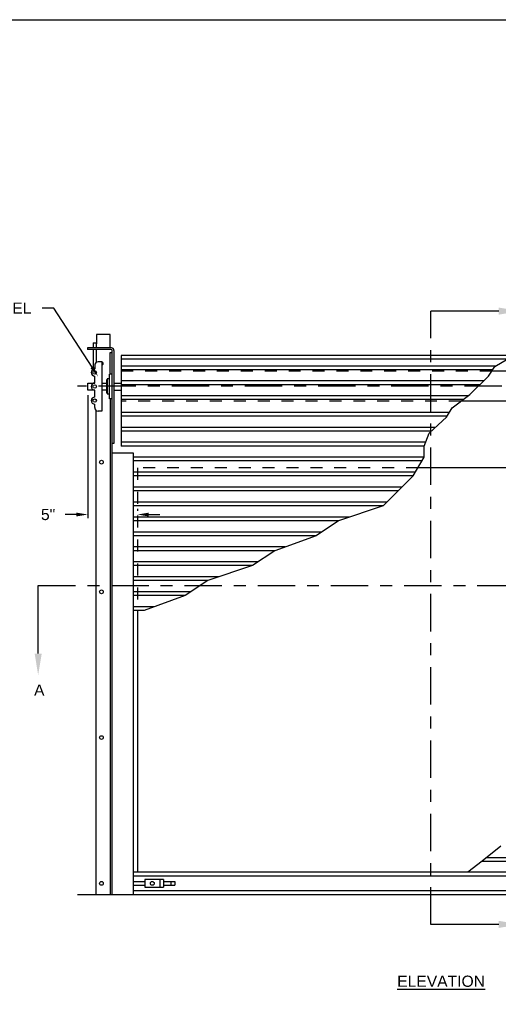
# Model space of a CAD drawing. Header units: inches. Extents: x 169.6 to 213.7, y 214.8 to 267.4.
# Tile 34 of 43: x 200.9 to 204.9, y 239 to 247.2. Entities that reach past the tile are written whole.
import ezdxf
from ezdxf import colors
from ezdxf.entities.mleader import LeaderData, LeaderLine
from ezdxf.math import Vec2, Vec3

# ---------------------------------------------------------------- set-up
doc = ezdxf.new("R2010")
doc.units = ezdxf.units.IN
doc.header["$LTSCALE"] = 0.25
doc.header["$MEASUREMENT"] = 0
for name, pattern in [('CENTER', [2, 1.25, -0.25, 0.25, -0.25]), ('HIDDEN', [0.375, 0.25, -0.125]), ('HIDDEN2', [0.1875, 0.125, -0.0625])]:
    doc.linetypes.add(name, pattern=pattern)
for name, color, linetype in [('ANNOTATIONS', 1, 'Continuous'), ('CHAIN HOIST RH', 7, 'Continuous'), ('SECTION CUTS', 6, 'CENTER')]:
    doc.layers.add(name, color=color, linetype=linetype)
doc.styles.add('ARIAL', font='arial.ttf', dxfattribs={"height": 0.09375})
doc.styles.get("Standard").update_dxf_attribs({"font": 'romans.shx'})
doc.dimstyles.new('STANDARD$0', dxfattribs={"dimtxt": 0.09375, "dimasz": 0.09375, "dimexe": 0.03125, "dimexo": 0.046875, "dimgap": 0.09, "dimtad": 0, "dimtih": 1, "dimtoh": 1, "dimdec": 4, "dimzin": 0, "dimdsep": 46, "dimtxsty": 'ARIAL', "dimcen": 0.09, "dimadec": 0, "dimazin": 0, "dimtfac": 1, "dimtdec": 4, "dimtofl": 0, "dimtmove": 0, "dimatfit": 1, "dimfxl": 1, "dimtolj": 1, "dimtzin": 0, "dimarcsym": 0})

# ---------------------------------------------------------------- blocks, each defined once
blk = doc.blocks.new('*D30')
at = {"layer": 'ANNOTATIONS', "color": 0, "lineweight": -2, "transparency": 16777216}
for p, q in [((201.4322, 244.0421), (201.4322, 243.0136)), ((201.8479, 243.0917), (201.8479, 243.0761)), ((201.3385, 243.0449), (201.2447, 243.0449)), ((201.9417, 243.0449), (202.0354, 243.0449))]:
    blk.add_line(p, q, dxfattribs=at)
at = {"layer": 'ANNOTATIONS', "color": 0, "transparency": 16777216}
for points in [[(201.3385, 243.0605), (201.3385, 243.0292), (201.4322, 243.0449)], [(201.9417, 243.0605), (201.9417, 243.0292), (201.8479, 243.0449)]]:
    blk.add_solid(points, dxfattribs=at)
at = {"layer": 'defpoints', "color": 0, "transparency": 16777216}
for p in [(201.4322, 244.089), (201.4322, 243.0449), (201.8479, 243.0449)]:
    blk.add_point(p, dxfattribs=at)
at = {"layer": 'ANNOTATIONS', "color": 0, "transparency": 16777216, "insert": (201.1009, 243.0449), "char_height": 0.09375, "attachment_point": 5, "style": 'ARIAL'}
blk.add_mtext('\\A1;5"', dxfattribs=at)

msp = doc.modelspace()

# ---------------------------------------------------------------- linework, layer by layer
at = {"layer": 'CHAIN HOIST RH'}
for p, q in [((201.62122, 244.5511), (201.50663, 244.5511)), ((201.50663, 244.5511), (201.50663, 244.47096)), ((201.63097, 244.43953), (201.43081, 244.43953)), ((201.43081, 244.43953), (201.43081, 244.42448)), ((201.62897, 244.42448), (201.43081, 244.42448)), ((201.65197, 244.41622), (201.65197, 243.63832)), ((201.62072, 244.40009), (201.63638, 244.40009)), ((204.99519, 244.37459), (201.71257, 244.37459)), ((201.71257, 244.37459), (201.71257, 243.61749)), ((204.94307, 244.34334), (201.71257, 244.34334)), ((204.84831, 244.28652), (201.71257, 244.28652)), ((204.82265, 244.25527), (201.71257, 244.25527)), ((201.59554, 244.17219), (201.58956, 244.17219)), ((201.58956, 244.17219), (201.58956, 244.06347)), ((201.61348, 244.17936), (201.59554, 244.17936)), ((201.59554, 244.17936), (201.59554, 244.0551)), ((201.61348, 244.0109), (201.61348, 244.21923)), ((201.63634, 244.21923), (201.61348, 244.21923)), ((204.74551, 244.16152), (201.71257, 244.16152)), ((201.65197, 244.14411), (201.71257, 244.14411)), ((201.65197, 244.08557), (201.71257, 244.08557)), ((204.71355, 244.13027), (201.71257, 244.13027)), ((201.58956, 244.06347), (201.59554, 244.06347)), ((201.59554, 244.0551), (201.61348, 244.0551)), ((201.63634, 244.0109), (201.61348, 244.0109)), ((204.6141, 244.03652), (201.71257, 244.03652)), ((204.5724, 244.00527), (201.71257, 244.00527)), ((201.50409, 239.86749), (201.50373, 243.91468)), ((204.45829, 243.89874), (201.71257, 243.89874)), ((204.43953, 243.86749), (201.71257, 243.86749)), ((204.3427, 243.77374), (201.71257, 243.77374)), ((204.30902, 243.74249), (201.71257, 243.74249)), ((201.65197, 243.63832), (201.63634, 243.63832)), ((204.26131, 243.64874), (201.71257, 243.64874)), ((204.24922, 243.61749), (201.71257, 243.61749)), ((204.24922, 243.52374), (201.81669, 243.52374)), ((204.23047, 243.49249), (201.81669, 243.49249)), ((204.17422, 243.39874), (201.81669, 243.39874)), ((204.15547, 243.36749), (201.81669, 243.36749)), ((204.06172, 243.27374), (201.81669, 243.27374)), ((204.03047, 243.24249), (201.81669, 243.24249)), ((203.93672, 243.14874), (201.81669, 243.14874)), ((203.90547, 243.11749), (201.81669, 243.11749)), ((203.90547, 243.11749), (203.53047, 242.99249)), ((203.62422, 243.02374), (201.81669, 243.02374)), ((203.53047, 242.99249), (201.81669, 242.99249)), ((203.53047, 242.99249), (203.34297, 242.86749)), ((203.38985, 242.89874), (201.81669, 242.89874)), ((203.34297, 242.86749), (201.81669, 242.86749)), ((203.34297, 242.86749), (202.99922, 242.74249)), ((203.08516, 242.77374), (201.81669, 242.77374)), ((202.99922, 242.74249), (201.81669, 242.74249)), ((202.99922, 242.74249), (202.81172, 242.61749)), ((202.8586, 242.64874), (201.81669, 242.64874)), ((202.81172, 242.61749), (201.81669, 242.61749)), ((202.53047, 242.52374), (201.81669, 242.52374)), ((202.43672, 242.49249), (201.81669, 242.49249)), ((202.2961, 242.39874), (201.81669, 242.39874)), ((202.24922, 242.36749), (201.81669, 242.36749)), ((201.99141, 242.27374), (201.81669, 242.27374)), ((201.90547, 242.24249), (201.81669, 242.24249)), ((204.73273, 240.14756), (206.87919, 240.14756)), ((204.77179, 240.17881), (206.87919, 240.17881)), ((206.87919, 240.05381), (201.81669, 240.05381)), ((206.87919, 240.02256), (201.81669, 240.02256)), ((201.81669, 239.97686), (201.91044, 239.97686)), ((201.91044, 239.99249), (201.91044, 239.92999)), ((202.06669, 239.99249), (201.91044, 239.99249)), ((202.03544, 239.99249), (202.03544, 239.92999)), ((202.06669, 239.99249), (202.06669, 239.92999)), ((202.06669, 239.97686), (202.16044, 239.97686)), ((202.12919, 239.97686), (202.12919, 239.94561)), ((202.16044, 239.97686), (202.16044, 239.94561)), ((201.81669, 239.94561), (201.91044, 239.94561)), ((206.87919, 239.89874), (201.81669, 239.89874)), ((201.91044, 239.92999), (202.06669, 239.92999)), ((202.06669, 239.94561), (202.16044, 239.94561)), ((201.34794, 239.86749), (207.34794, 239.86749))]:
    msp.add_line(p, q, dxfattribs=at)
at = {"layer": 'CHAIN HOIST RH', "linetype": 'Continuous'}
for p, q in [((201.62122, 244.43953), (201.62122, 244.5511)), ((201.47728, 244.47988), (201.47728, 244.43953)), ((201.47728, 244.47988), (201.50663, 244.47988)), ((201.47728, 244.42448), (201.47728, 244.25835)), ((201.50663, 244.43953), (201.50663, 244.47988)), ((201.50663, 244.31704), (201.50663, 244.42448)), ((201.63634, 239.86749), (201.63634, 244.41742)), ((201.62075, 244.21923), (201.62075, 244.40009)), ((204.8403, 244.28172), (204.99519, 244.37459)), ((201.49092, 244.29106), (201.49092, 244.26171)), ((201.54961, 244.3204), (201.52027, 244.3204)), ((201.54961, 244.3204), (201.54961, 243.90958)), ((204.78749, 244.20258), (204.8403, 244.28172)), ((206.98331, 244.24249), (204.81412, 244.24249)), ((201.49092, 244.14433), (201.49092, 244.20302)), ((204.62944, 244.04802), (204.78749, 244.20258)), ((201.43223, 244.14433), (201.49092, 244.14433)), ((201.43223, 244.08564), (201.43223, 244.14433)), ((201.49092, 244.08564), (201.43223, 244.08564)), ((201.49092, 244.02695), (201.49092, 244.08564)), ((201.54961, 244.14433), (201.58956, 244.14433)), ((201.58956, 244.08564), (201.54961, 244.08564)), ((201.62075, 244.0109), (201.62075, 239.86749)), ((204.48124, 243.93696), (204.62944, 244.04802)), ((206.98331, 243.99249), (204.55534, 243.99249)), ((201.49092, 243.93892), (201.49092, 243.96826)), ((201.54961, 243.90958), (201.52027, 243.90958)), ((204.43372, 243.85781), (204.48124, 243.93696)), ((204.36508, 243.7945), (204.43372, 243.85781)), ((204.29116, 243.72591), (204.36508, 243.7945)), ((204.24922, 243.61749), (204.29116, 243.72591)), ((204.24922, 243.52374), (204.24922, 243.61749)), ((201.81669, 243.55856), (201.63634, 243.55856)), ((201.81669, 239.86749), (201.81669, 243.55856)), ((204.15547, 243.36749), (204.24922, 243.52374)), ((206.84794, 243.43543), (204.19624, 243.43543)), ((203.90547, 243.11749), (204.15547, 243.36749)), ((202.81172, 242.61749), (202.43672, 242.49249)), ((202.43672, 242.49249), (202.24922, 242.36749)), ((202.24922, 242.36749), (201.90547, 242.24249)), ((201.84794, 242.24249), (201.84794, 240.05381)), ((204.88898, 240.27256), (204.73273, 240.14756)), ((204.73273, 240.14756), (204.61332, 240.05381))]:
    msp.add_line(p, q, dxfattribs=at)
at = {"layer": 'CHAIN HOIST RH', "linetype": 'HIDDEN2'}
for p, q in [((204.81412, 244.24249), (201.71257, 244.24249)), ((204.55534, 243.99249), (201.71257, 243.99249))]:
    msp.add_line(p, q, dxfattribs=at)
at = {"layer": 'CHAIN HOIST RH', "linetype": 'CENTER'}
msp.add_line((207.34794, 244.11673), (201.34794, 244.11673), dxfattribs=at)
at = {"layer": 'CHAIN HOIST RH', "linetype": 'HIDDEN'}
for p, q in [((201.84794, 243.43543), (201.84794, 242.24249)), ((204.19624, 243.43543), (201.84794, 243.43543))]:
    msp.add_line(p, q, dxfattribs=at)
at = {"layer": 'CHAIN HOIST RH'}
for centre, radius in [((201.49092, 244.23237), 0.01467), ((201.49092, 244.11499), 0.01467), ((201.49092, 243.99761), 0.01467), ((201.97294, 239.96124), 0.01563)]:
    msp.add_circle(centre, radius, dxfattribs=at)
at = {"layer": 'CHAIN HOIST RH', "linetype": 'Continuous'}
for centre in [(201.54693, 243.48275), (201.54693, 242.39874), (201.54693, 241.17999), (201.54693, 239.96124), (201.97294, 239.96124)]:
    msp.add_circle(centre, 0.01562, dxfattribs=at)
for centre, radius, start, end in [((201.62857, 244.41667), 0.00781, 360, 87.037905), ((201.62853, 244.41622), 0.02344, 360, 84.019084), ((201.54643, 244.30634), 0.01562, 281.751522, 115.887628), ((201.49092, 244.23237), 0.02934, 90, 270), ((201.52027, 244.29106), 0.02934, 90, 180), ((201.49092, 244.11499), 0.02934, 90, 270), ((201.49092, 243.99761), 0.02934, 90, 270), ((201.52027, 243.93892), 0.02934, 180, 270)]:
    msp.add_arc(centre, radius, start, end, dxfattribs=at)
at = {"layer": 'defpoints'}
msp.add_lwpolyline([(213.72204, 234.44685), (194.25216, 234.44685), (194.25216, 247.18196), (213.72204, 247.18196)], close=True, dxfattribs=at)
at = {"layer": 'SECTION CUTS'}
for p, q in [((204.30272, 239.61815), (204.30272, 244.74553)), ((201.01789, 242.4523), (207.53385, 242.4523))]:
    msp.add_line(p, q, dxfattribs=at)

# ---------------------------------------------------------------- texts
at = {"layer": 'ANNOTATIONS', "insert": (204.3897, 239.18997), "char_height": 0.09375, "width": 3.0834986, "attachment_point": 2, "style": 'ARIAL'}
msp.add_mtext('{\\LELEVATION}', dxfattribs=at)
at = {"layer": 'SECTION CUTS', "style": 'ARIAL'}
msp.add_text('A', height=0.09375, dxfattribs=at).set_placement((200.98342, 241.52987))

# ---------------------------------------------------------------- dimensions: what is measured, and where the dimension line sits
at = {"layer": 'ANNOTATIONS'}
dim = msp.add_linear_dim(base=(201.43223, 243.04486), p1=(201.84794, 243.04486), p2=(201.43223, 244.08902), angle=180, text='5"', dimstyle='STANDARD$0', dxfattribs=at)
dim.commit()
dim.dimension.update_dxf_attribs({"geometry": '*D30', "text_midpoint": (201.10086, 243.04486), "dimtype": 160})

# ---------------------------------------------------------------- leaders
ml = msp.add_multileader_mtext('Standard', dxfattribs=at)
ml.set_content('CHARGE WHEEL', color=256, style='ARIAL')
ml.set_leader_properties()
ml.build(insert=Vec2(0, 0))
ml.multileader.update_dxf_attribs({"dogleg_length": 0.36, "arrow_head_size": 0.09375})
ctx = ml.context
ctx.base_point, ctx.char_height, ctx.arrow_head_size, ctx.landing_gap_size, ctx.plane_origin = Vec3(199.82006, 244.76981), 0.09375, 0.09375, 0.09, Vec3(198.92625, 243.97071)
ctx.text_align_type = 2
notes = []
notes.append((ctx, [(1, (1, 1, 0), (201.14928, 244.76981), (-1, 0), 0.09796, [(0, [(201.51936, 244.19878)], 0, [])])]))
ctx.mtext.insert, ctx.mtext.alignment, ctx.mtext.flow_direction = Vec3(200.96132, 244.81748), 3, 5
at = {"layer": 'SECTION CUTS'}
ml = msp.add_multileader_mtext('Standard', dxfattribs=at)
ml.set_content('', color=256)
ml.set_leader_properties()
ml.build(insert=Vec2(0, 0))
ml.multileader.update_dxf_attribs({"dogleg_length": 0, "arrow_head_size": 0.18})
ctx = ml.context
ctx.base_point, ctx.char_height, ctx.arrow_head_size, ctx.landing_gap_size, ctx.plane_origin, ctx.plane_x_axis, ctx.plane_y_axis = Vec3(204.30272, 244.74553), 0.18, 0.18, 0, Vec3(205.05224, 244.74553), Vec3(0, 1), Vec3(-1, 0)
notes.append((ctx, [(0, (1, 1, 0), (204.30272, 244.74553), (1, 0), 0, [(0, [(205.05224, 244.74553)], 0, [])])]))
ctx.mtext.insert, ctx.mtext.text_direction, ctx.mtext.rotation, ctx.mtext.flow_direction = Vec3(204.21272, 244.74553), Vec3(0, 1), 1.5707963, 5
ml = msp.add_multileader_mtext('Standard', dxfattribs=at)
ml.set_content('', color=256)
ml.set_leader_properties()
ml.build(insert=Vec2(0, 0))
ml.multileader.update_dxf_attribs({"dogleg_length": 0, "arrow_head_size": 0.18})
ctx = ml.context
ctx.base_point, ctx.char_height, ctx.arrow_head_size, ctx.landing_gap_size, ctx.plane_origin = Vec3(201.01789, 242.4523), 0.18, 0.18, 0, Vec3(201.01789, 241.70278)
notes.append((ctx, [(0, (1, 1, 0), (201.01789, 242.4523), (1, 0), 0, [(0, [(201.01789, 241.70278)], 0, [])])]))
ctx.mtext.insert, ctx.mtext.flow_direction = Vec3(201.01789, 242.5423), 5
ml = msp.add_multileader_mtext('Standard', dxfattribs=at)
ml.set_content('', color=256)
ml.set_leader_properties()
ml.build(insert=Vec2(0, 0))
ml.multileader.update_dxf_attribs({"dogleg_length": 0, "arrow_head_size": 0.18})
ctx = ml.context
ctx.base_point, ctx.char_height, ctx.arrow_head_size, ctx.landing_gap_size, ctx.plane_origin, ctx.plane_x_axis, ctx.plane_y_axis = Vec3(204.30272, 239.61815), 0.18, 0.18, 0, Vec3(205.05224, 239.61815), Vec3(0, 1), Vec3(-1, 0)
notes.append((ctx, [(0, (1, 1, 0), (204.30272, 239.61815), (1, 0), 0, [(0, [(205.05224, 239.61815)], 0, [])])]))
ctx.mtext.insert, ctx.mtext.text_direction, ctx.mtext.rotation, ctx.mtext.flow_direction = Vec3(204.21272, 239.61815), Vec3(0, 1), 1.5707963, 5
for ctx, leaders in notes:
    for number, flags, end, landing, length, lines in leaders:
        leader = LeaderData()
        leader.index, (leader.has_last_leader_line, leader.has_dogleg_vector, leader.attachment_direction) = number, flags
        leader.last_leader_point, leader.dogleg_vector, leader.dogleg_length = Vec3(end), Vec3(landing), length
        for number, points, colour, breaks in lines:
            line = LeaderLine()
            line.index, line.vertices, line.color, line.breaks = number, Vec3.list(points), colors.encode_raw_color(colour), breaks
            leader.lines.append(line)
        ctx.leaders.append(leader)

doc.saveas('drawing.dxf')
